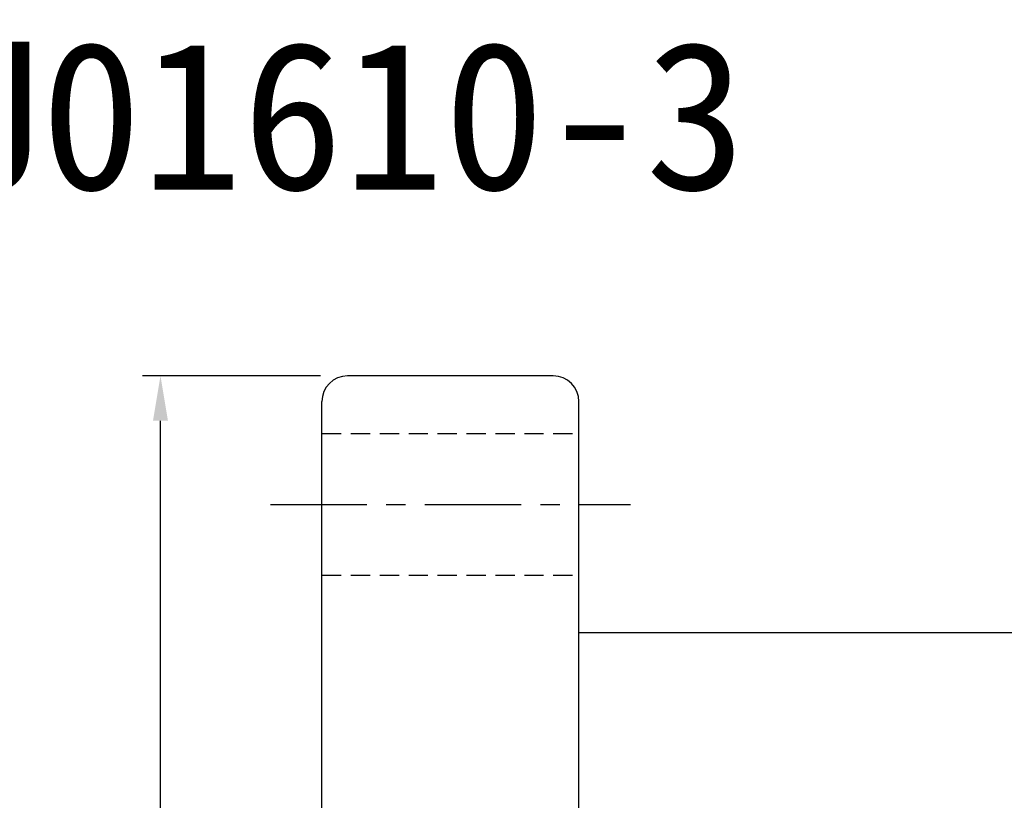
# Model space of a CAD drawing. Extents: x 590 to 738, y 38 to 112.
# Tile 35 of 49: x 662 to 700, y 82 to 112. Entities that reach past the tile are written whole.
import ezdxf
from ezdxf.enums import TextEntityAlignment as Align

# ---------------------------------------------------------------- set-up
doc = ezdxf.new("R2010")
doc.units = 0
doc.header["$LTSCALE"] = 3
doc.header["$MEASUREMENT"] = 0
doc.header["$PDMODE"] = 1
doc.linetypes.add('CENTER', pattern=[2, 1.25, -0.25, 0.25, -0.25])
doc.linetypes.add('HIDDEN', pattern=[0.375, 0.25, -0.125])
doc.layers.get('DEFPOINTS').update_dxf_attribs({"linetype": 'CONTINUOUS'})
for name, color, linetype in [('CHA', 2, 'CONTINUOUS'), ('CL', 1, 'CENTER'), ('DIM', 4, 'CONTINUOUS'), ('HID', 2, 'HIDDEN'), ('OUT', 3, 'CONTINUOUS')]:
    doc.layers.add(name, color=color, linetype=linetype)
doc.styles.add('DIM-7', font='SIMPLEX.shx', dxfattribs={"width": 0.7, "bigfont": 'chineset.shx'})
doc.styles.add('T', font='kaiu.ttf')
doc.dimstyles.new('CNS', dxfattribs={"dimtxt": 3.5, "dimasz": 2.5, "dimexe": 1, "dimexo": 1.5, "dimgap": 0.09, "dimtad": 0, "dimdsep": 46, "dimtxsty": 'DIM-7', "dimcen": 0.09, "dimclrd": 1, "dimclre": 1, "dimclrt": 4, "dimadec": 0, "dimazin": 0, "dimtfac": 1, "dimtix": 1, "dimtmove": 2, "dimatfit": 3, "dimfxl": 1, "dimtvp": 0.971429, "dimtolj": 1, "dimarcsym": 0})

# ---------------------------------------------------------------- blocks, each defined once
blk = doc.blocks.new('*D5')
at = {"layer": 'DEFPOINTS', "color": 0, "transparency": 16777216}
for p in [(667.268, 98.142), (674.55, 98.142, 0.2), (674.55, 50.142, 0.2)]:
    blk.add_point(p, dxfattribs=at)
at = {"layer": 'DIM', "color": 0, "lineweight": -2, "transparency": 16777216}
for p, q in [((673.5, 98.142), (666.568, 98.142)), ((667.268, 51.892), (667.268, 96.392)), ((673.5, 50.142), (666.568, 50.142))]:
    blk.add_line(p, q, dxfattribs=at)
at = {"layer": 'DIM', "color": 0, "transparency": 16777216}
for points in [[(666.977, 96.392), (667.56, 96.392), (667.268, 98.142)], [(666.977, 51.892), (667.56, 51.892), (667.268, 50.142)]]:
    blk.add_solid(points, dxfattribs=at)
at = {"layer": 'DIM', "color": 0, "transparency": 16777216, "insert": (664.888, 74.142), "char_height": 2.45, "attachment_point": 5, "rotation": 90, "style": 'DIM-7'}
blk.add_mtext('\\A1;%%C48', dxfattribs=at)

msp = doc.modelspace()

# ---------------------------------------------------------------- linework, layer by layer
at = {"layer": 'CL', "color": 7}
msp.add_line((671.55, 93.142, 0.2), (685.55, 93.142, 0.2), dxfattribs=at)
at = {"layer": 'HID', "color": 7}
for p, q in [((673.55, 95.892, 0.2), (683.55, 95.892, 0.2)), ((673.55, 90.392, 0.2), (683.55, 90.392, 0.2))]:
    msp.add_line(p, q, dxfattribs=at)
at = {"layer": 'OUT', "color": 7}
for p, q in [((682.55, 98.142, 0.2), (674.55, 98.142, 0.2)), ((673.55, 51.142, 0.2), (673.55, 97.142, 0.2)), ((683.55, 51.142, 0.2), (683.55, 97.142, 0.2)), ((683.55, 57.142, 0.2), (683.55, 91.142, 0.2)), ((729.55, 88.142, 0.2), (683.55, 88.142, 0.2))]:
    msp.add_line(p, q, dxfattribs=at)
for centre, start, end in [((674.55, 97.142, 0.2), 90, 180), ((682.55, 97.142, 0.2), 0, 90)]:
    msp.add_arc(centre, 1, start, end, dxfattribs=at)

# ---------------------------------------------------------------- texts
at = {"layer": 'CHA', "color": 0, "style": 'T'}
msp.add_text('SFNU01610-3', height=5.76, dxfattribs=at).set_placement((668.497, 108.267), align=Align.MIDDLE)

# ---------------------------------------------------------------- dimensions: what is measured, and where the dimension line sits
at = {"layer": 'DIM', "color": 7}
dim = msp.add_linear_dim(base=(667.268, 98.142), p1=(674.55, 50.142, 0.2), p2=(674.55, 98.142, 0.2), angle=90, text='%%C<>', dimstyle='CNS', override={"dimscale": 0.7, "dimclrd": 0, "dimclre": 0, "dimclrt": 0}, dxfattribs=at)
dim.commit()
dim.dimension.update_dxf_attribs({"geometry": '*D5', "text_midpoint": (664.888, 74.142)})

doc.saveas('drawing.dxf')
